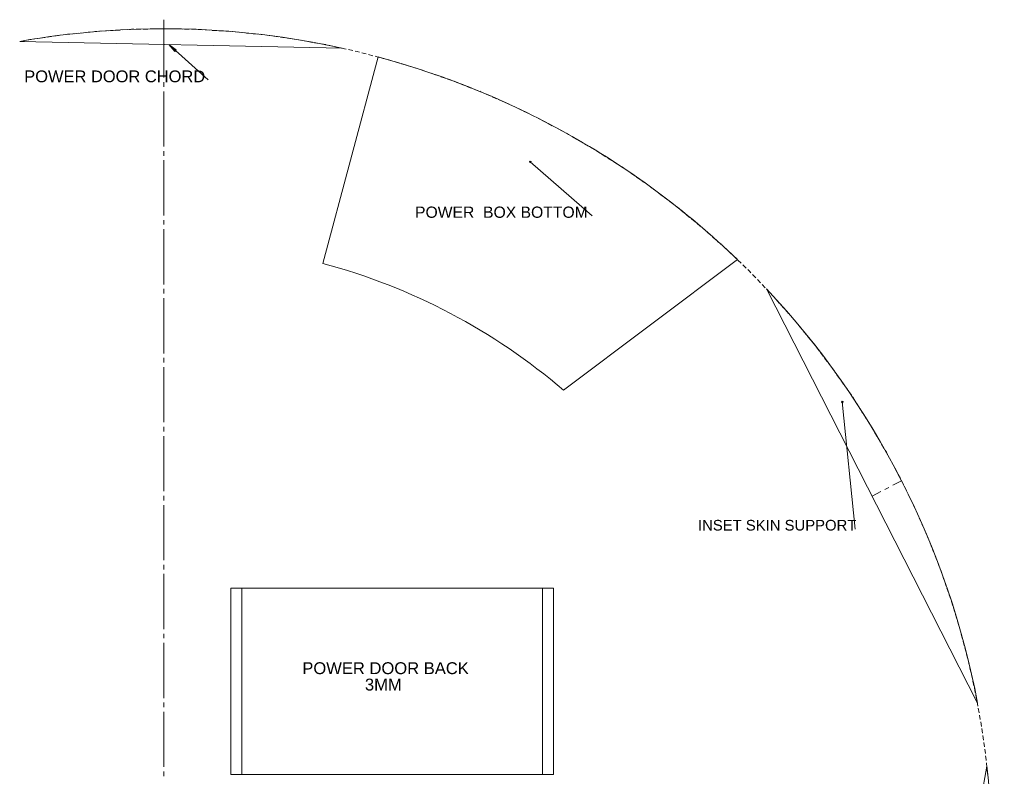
# Model space of a CAD drawing. Header units: millimetres. Extents: x 43 to 573, y 6 to 798.
# Tile 10 of 10: x 246 to 518, y 589 to 798. Entities that reach past the tile are written whole.
import ezdxf

# ---------------------------------------------------------------- set-up
doc = ezdxf.new("R2010")
doc.units = ezdxf.units.MM
doc.header["$MEASUREMENT"] = 0
doc.layers.get('0').update_dxf_attribs({"linetype": 'CONTINUOUS'})
doc.styles.add('Arial0', font='arial.ttf', dxfattribs={"height": 3.96})

msp = doc.modelspace()

# ---------------------------------------------------------------- hatches: boundary and pattern name
at = {"true_color": 0x000007}
msp.add_hatch(color=0, dxfattribs=at).paths.add_polyline_path([(286.93, 790.84), (289, 789.4), (288.6, 788.95)])
h = msp.add_hatch(color=0, dxfattribs=at)
edge = h.paths.add_edge_path()
edge.add_spline(control_points=[(386.69, 758.55), (386.54, 758.34), (386.8, 758.09), (387.02, 758.27), (387.02, 758.27), (387.17, 758.5), (386.9, 758.73), (386.69, 758.55)], knot_values=[0, 0, 0, 0, 0.125, 0.125, 0.125, 0.125, 1, 1, 1, 1], degree=3, periodic=0)
edge.add_line((386.69, 758.55), (386.83, 758.42))
edge.add_line((386.83, 758.42), (386.69, 758.55))
h = msp.add_hatch(color=0, dxfattribs=at)
edge = h.paths.add_edge_path()
edge.add_line((473.09, 692.26), (473.02, 692.24))
edge.add_line((473.02, 692.24), (472.96, 692.19))
edge.add_line((472.96, 692.19), (472.92, 692.11))
edge.add_line((472.92, 692.11), (472.92, 692.06))
edge.add_line((472.92, 692.06), (472.94, 691.96))
edge.add_line((472.94, 691.96), (472.99, 691.91))
edge.add_line((472.99, 691.91), (473.04, 691.86))
edge.add_line((473.04, 691.86), (473.14, 691.86))
edge.add_spline(control_points=[(473.14, 691.86), (473.42, 691.9), (473.37, 692.29), (473.09, 692.26)], knot_values=[0, 0, 0, 0, 1, 1, 1, 1], degree=3, periodic=0)
edge.add_line((473.09, 692.26), (473.11, 692.08))
edge.add_line((473.11, 692.08), (473.09, 692.26))

# ---------------------------------------------------------------- linework, layer by layer
at = {"color": 0, "linetype": 'Continuous', "lineweight": 20, "true_color": 0x000007}
for p, q in [((245.75, 791.7), (334.9, 789.83)), ((329.56, 730.35), (344.84, 787.41)), ((386.69, 758.55), (386.83, 758.42)), ((386.69, 758.55), (386.83, 758.42)), ((403.97, 743.5), (386.83, 758.42)), ((420.41, 751.29), (420.11, 751.52)), ((421.92, 750.13), (420.92, 750.91)), ((423.44, 748.98), (422.43, 749.75)), ((424.98, 747.83), (423.95, 748.6)), ((426.5, 746.68), (425.47, 747.45)), ((427.26, 746.08), (426.99, 746.3)), ((427.97, 745.52), (427.26, 746.08)), ((429.46, 744.28), (428.48, 745.11)), ((430.91, 743.07), (429.94, 743.88)), ((432.4, 741.86), (431.41, 742.67)), ((433.86, 740.66), (432.88, 741.47)), ((435.3, 739.42), (434.35, 740.26)), ((436.72, 738.14), (435.79, 738.99)), ((438.16, 736.87), (437.2, 737.71)), ((439.58, 735.63), (438.62, 736.45)), ((440.95, 734.4), (440.06, 735.2)), ((441, 734.35), (440.95, 734.4)), ((442.38, 733.01), (441.47, 733.91)), ((443.75, 731.71), (442.84, 732.6)), ((444.13, 731.41), (396.06, 695.29)), ((445.12, 730.4), (444.21, 731.26)), ((446.49, 729.06), (445.58, 729.95)), ((447.44, 728.17), (446.97, 728.63)), ((447.85, 727.72), (447.44, 728.17)), ((449.17, 726.35), (448.3, 727.26)), ((450.5, 724.98), (449.62, 725.9)), ((451.82, 723.6), (450.94, 724.53)), ((452.15, 723.29), (510.49, 608.83)), ((453.13, 722.25), (452.27, 723.16)), ((453.66, 721.7), (453.57, 721.78)), ((454.42, 720.82), (453.66, 721.7)), ((455.69, 719.4), (454.85, 720.36)), ((456.96, 718), (456.1, 718.94)), ((458.22, 716.54), (457.38, 717.5)), ((459.49, 715.13), (458.65, 716.08)), ((460.7, 713.66), (459.91, 714.64)), ((461.91, 712.19), (461.12, 713.18)), ((463.12, 710.72), (462.32, 711.69)), ((464.32, 709.25), (463.51, 710.22)), ((465.3, 708.04), (464.72, 708.75)), ((465.53, 707.76), (465.3, 708.04)), ((466.67, 706.24), (465.91, 707.26)), ((467.81, 704.71), (467.05, 705.72)), ((468.96, 703.21), (468.19, 704.2)), ((470.13, 701.69), (469.34, 702.7)), ((470.74, 700.86), (470.51, 701.18)), ((471.25, 700.13), (470.74, 700.86)), ((472.33, 698.58), (471.6, 699.6)), ((473.44, 697.01), (472.69, 698.07)), ((474.51, 695.47), (473.78, 696.49)), ((475.6, 693.9), (474.88, 694.94)), ((473.09, 692.26), (473.11, 692.08)), ((473.09, 692.26), (473.11, 692.08)), ((476.65, 692.31), (475.97, 693.37)), ((477.67, 690.71), (476.99, 691.76)), ((478.7, 689.08), (478.02, 690.14)), ((479.72, 687.48), (479.04, 688.56)), ((480.73, 685.91), (480.07, 686.95)), ((480.75, 685.88), (480.73, 685.91)), ((481.71, 684.24), (481.08, 685.31)), ((482.68, 682.58), (482.04, 683.69)), ((483.66, 680.95), (483, 682.04)), ((484.6, 679.31), (483.97, 680.42)), ((485.28, 678.17), (484.93, 678.76)), ((485.56, 677.66), (485.28, 678.17)), ((486.45, 675.97), (485.86, 677.09)), ((487.36, 674.3), (486.75, 675.41)), ((488.26, 672.61), (487.66, 673.74)), ((489.17, 670.92), (488.54, 672.05)), ((489.51, 670.25), (489.45, 670.38)), ((490.01, 669.24), (489.51, 670.25)), ((490.84, 667.52), (490.28, 668.66)), ((491.66, 665.8), (491.1, 666.94)), ((492.51, 664.09), (491.96, 665.23)), ((493.34, 662.37), (492.77, 663.51)), ((494.1, 660.64), (493.58, 661.79)), ((494.86, 658.88), (494.34, 660.04)), ((495.62, 657.15), (495.1, 658.3)), ((496.38, 655.39), (495.87, 656.55)), ((497.04, 653.92), (496.63, 654.81)), ((497.14, 653.66), (497.04, 653.92)), ((497.83, 651.87), (497.37, 653.06)), ((498.55, 650.1), (498.07, 651.27)), ((499.24, 648.31), (498.78, 649.5)), ((499.92, 646.54), (499.47, 647.72)), ((500.31, 645.57), (500.15, 645.95)), ((500.6, 644.76), (500.31, 645.57)), ((501.21, 642.95), (500.81, 644.16)), ((501.84, 641.15), (501.42, 642.36)), ((304.09, 640.59), (304.09, 589.08)), ((304.09, 640.59), (307.1, 640.59)), ((307.1, 640.59), (307.1, 589.08)), ((390.28, 640.59), (307.1, 640.59)), ((390.28, 640.59), (390.28, 589.08)), ((390.28, 640.59), (393.25, 640.59)), ((393.25, 589.08), (393.25, 640.59)), ((502.45, 639.37), (502.04, 640.57)), ((503.08, 637.56), (502.66, 638.74)), ((503.64, 635.74), (503.28, 636.95)), ((504.22, 633.92), (503.84, 635.13)), ((504.76, 632.1), (504.38, 633.31)), ((505.31, 630.27), (504.93, 631.48)), ((505.86, 628.45), (505.48, 629.66)), ((505.86, 628.43), (505.86, 628.45)), ((506.34, 626.6), (506, 627.82)), ((506.82, 624.74), (506.5, 625.98)), ((507.31, 622.91), (506.98, 624.13)), ((507.77, 621.07), (507.44, 622.3)), ((508.12, 619.75), (507.94, 620.46)), ((508.24, 619.22), (508.12, 619.75)), ((508.63, 617.37), (508.39, 618.59)), ((509.06, 615.5), (508.78, 616.72)), ((509.46, 613.63), (509.18, 614.89)), ((509.86, 611.78), (509.61, 613.02)), ((510.04, 611.02), (510.01, 611.17)), ((510.24, 609.91), (510.04, 611.02)), ((510.59, 608.02), (510.35, 609.28)), ((510.92, 606.17), (510.69, 607.41)), ((511.25, 604.28), (511.03, 605.53)), ((511.58, 602.4), (511.36, 603.64)), ((511.86, 600.51), (511.68, 601.79)), ((512.11, 598.63), (511.94, 599.9)), ((512.39, 596.74), (512.21, 597.98)), ((512.64, 594.86), (512.47, 596.11)), ((512.85, 593.22), (512.72, 594.23)), ((513.08, 591.43), (490.79, 464.94)), ((512.89, 592.97), (512.85, 593.22)), ((513.08, 591.07), (512.95, 592.34)), ((304.09, 589.08), (307.1, 589.08)), ((307.1, 589.08), (390.28, 589.08)), ((390.28, 589.08), (393.25, 589.08)), ((513.27, 589.18), (513.15, 590.44))]:
    msp.add_line(p, q, dxfattribs=at)
for points in [[(285.58, 781.71), (285.58, 796.96), (285.58, 797.72)], [(271.6, 794.76), (270.36, 794.68)], [(273.5, 794.86), (272.25, 794.77)], [(275.42, 794.97), (274.15, 794.91)], [(276.6, 795.06), (276.05, 795.01)], [(277.32, 795.06), (276.6, 795.06)], [(279.23, 795.09), (277.95, 795.07)], [(281.13, 795.14), (279.85, 795.12)], [(283.03, 795.17), (281.77, 795.15)], [(284.95, 795.22), (283.68, 795.2)], [(286.85, 795.2), (285.58, 795.22)], [(288.75, 795.15), (287.48, 795.2)], [(290.66, 795.12), (289.38, 795.15)], [(292.56, 795.09), (291.3, 795.12)], [(294.48, 795.06), (293.2, 795.07)], [(296.38, 794.92), (295.1, 795.01)], [(298.28, 794.82), (297.01, 794.91)], [(300.17, 794.71), (298.91, 794.77)], [(302.07, 794.61), (300.79, 794.68)], [(248.91, 792.23), (247.64, 792.03)], [(249.79, 792.41), (249.52, 792.34)], [(250.78, 792.53), (249.79, 792.41)], [(252.68, 792.81), (251.41, 792.62)], [(254.57, 793.05), (253.29, 792.89)], [(256.45, 793.34), (255.18, 793.15)], [(258.34, 793.58), (257.08, 793.42)], [(260.22, 793.8), (258.96, 793.68)], [(262.12, 793.96), (260.85, 793.85)], [(264.03, 794.16), (262.75, 794.03)], [(265.91, 794.34), (264.64, 794.23)], [(267.63, 794.53), (266.54, 794.41)], [(267.81, 794.53), (267.63, 794.53)], [(269.72, 794.63), (268.46, 794.56)], [(303.54, 794.53), (302.71, 794.56)], [(303.97, 794.46), (303.54, 794.53)], [(305.89, 794.29), (304.62, 794.41)], [(307.77, 794.1), (306.5, 794.23)], [(309.68, 793.91), (308.4, 794.03)], [(311.56, 793.73), (310.3, 793.85)], [(312.49, 793.65), (312.19, 793.68)], [(313.46, 793.5), (312.49, 793.65)], [(315.35, 793.24), (314.08, 793.42)], [(317.23, 792.97), (315.98, 793.15)], [(319.12, 792.71), (317.86, 792.89)], [(321.01, 792.44), (319.75, 792.62)], [(322.88, 792.13), (321.63, 792.34)], [(324.76, 791.8), (323.5, 792.03)], [(247.02, 791.91), (245.78, 791.68)], [(297.83, 781.1), (286.93, 790.84)], [(326.63, 791.45), (325.37, 791.68)], [(328.52, 791.14), (327.26, 791.35)], [(330.24, 790.84), (329.13, 791.04)], [(330.38, 790.79), (330.24, 790.84)], [(332.24, 790.39), (331.01, 790.64)], [(334.11, 789.98), (332.88, 790.24)], [(335.96, 789.56), (334.72, 789.85)], [(337.83, 789.17), (336.59, 789.45)], [(339.02, 788.92), (338.44, 789.02)], [(339.7, 788.72), (339.02, 788.92)], [(341.53, 788.24), (340.31, 788.57)], [(343.37, 787.76), (342.14, 788.09)], [(345.22, 787.28), (344, 787.6)], [(358.3, 783.35), (355.64, 784.24), (352.96, 785.08), (350.28, 785.88), (347.57, 786.67), (344.86, 787.41), (344.82, 787.41)], [(347.06, 786.8), (345.83, 787.13)], [(347.72, 786.62), (347.67, 786.65)], [(348.88, 786.27), (347.72, 786.62)], [(350.7, 785.71), (349.49, 786.09)], [(352.55, 785.16), (351.31, 785.53)], [(354.37, 784.62), (353.14, 784.97)], [(356.19, 784.04), (354.96, 784.42)], [(357.99, 783.43), (356.78, 783.86)], [(359.78, 782.82), (358.58, 783.21)], [(361.58, 782.17), (360.37, 782.6)], [(363.38, 781.56), (362.17, 781.97)], [(364.8, 781.06), (363.98, 781.36)], [(365.18, 780.91), (364.8, 781.06)], [(285.58, 779.18), (285.58, 780.45)], [(366.95, 780.24), (365.78, 780.7)], [(368.72, 779.52), (367.55, 780)], [(370.49, 778.83), (369.3, 779.29)], [(372.28, 778.15), (371.09, 778.6)], [(285.58, 762.65), (285.58, 777.9)], [(373.16, 777.8), (372.88, 777.92)], [(374.03, 777.41), (373.16, 777.8)], [(375.79, 776.65), (374.63, 777.16)], [(377.52, 775.89), (376.37, 776.4)], [(379.28, 775.13), (378.12, 775.64)], [(381.01, 774.36), (379.85, 774.88)], [(382.73, 773.54), (381.59, 774.12)], [(384.45, 772.71), (383.31, 773.27)], [(386.16, 771.88), (385.02, 772.45)], [(387.88, 771.04), (386.74, 771.59)], [(389.48, 770.26), (388.46, 770.78)], [(389.6, 770.21), (389.48, 770.26)], [(391.27, 769.3), (390.14, 769.9)], [(392.95, 768.41), (391.83, 769.01)], [(394.63, 767.53), (393.52, 768.13)], [(396.33, 766.62), (395.2, 767.22)], [(397.4, 766.03), (396.87, 766.33)], [(397.98, 765.71), (397.4, 766.03)], [(399.62, 764.74), (398.53, 765.38)], [(401.27, 763.78), (400.18, 764.42)], [(402.91, 762.8), (401.8, 763.45)], [(404.57, 761.83), (403.46, 762.49)], [(285.58, 760.12), (285.58, 761.4)], [(405.18, 761.48), (405.11, 761.51)], [(406.17, 760.83), (405.18, 761.48)], [(407.77, 759.83), (406.72, 760.5)], [(409.4, 758.78), (408.3, 759.46)], [(285.58, 743.6), (285.58, 758.85)], [(411, 757.77), (409.92, 758.45)], [(412.6, 756.73), (411.53, 757.41)], [(414.18, 755.66), (413.12, 756.37)], [(415.75, 754.57), (414.69, 755.29)], [(417.28, 753.47), (416.24, 754.19)], [(418.86, 752.4), (417.81, 753.11)], [(420.11, 751.52), (419.39, 752.04)], [(285.58, 741.07), (285.58, 742.34)], [(285.58, 724.55), (285.58, 739.8)], [(285.58, 722.02), (285.58, 723.29)], [(285.58, 705.49), (285.58, 720.74)], [(285.58, 702.96), (285.58, 704.24)], [(285.58, 686.44), (285.58, 701.69)], [(473.09, 692.26), (473.02, 692.24), (472.96, 692.19), (472.92, 692.11), (472.92, 692.06), (472.94, 691.96), (472.99, 691.91), (473.04, 691.86), (473.14, 691.86)], [(476.65, 656.93), (473.11, 692.08)], [(285.58, 683.91), (285.58, 685.18)], [(285.58, 667.38), (285.58, 682.63)], [(487.1, 669.02), (489.51, 670.23)], [(481.33, 666.06), (483.73, 667.29)], [(484.83, 667.85), (485.99, 668.44)], [(285.58, 664.85), (285.58, 666.13)], [(285.58, 648.33), (285.58, 663.58)], [(285.58, 645.8), (285.58, 647.07)], [(285.58, 629.28), (285.58, 644.53)], [(285.58, 626.75), (285.58, 628.02)], [(285.58, 610.22), (285.58, 625.47)], [(285.58, 607.69), (285.58, 608.97)], [(285.58, 591.17), (285.58, 606.42)], [(285.58, 588.64), (285.58, 589.91)]]:
    msp.add_lwpolyline(points, dxfattribs=at)
msp.add_lwpolyline([(286.93, 790.84), (289, 789.4), (288.6, 788.95)], close=True, dxfattribs=at)
for points in [[(334.9, 789.83), (305.69, 796.31), (275.21, 796.92), (245.73, 791.73)], [(396.06, 695.29), (376.88, 711.74), (353.97, 723.85), (329.52, 730.35)], [(510.49, 608.83), (502.35, 651.79), (482.1, 691.47), (452.15, 723.31)], [(473.14, 691.86), (473.42, 691.9), (473.37, 692.29), (473.09, 692.26)], [(490.79, 464.94), (510.12, 504.1), (517.88, 548.03), (513.08, 591.45)]]:
    msp.add_open_spline(points, degree=3, dxfattribs=at)
for points, knots in [([(444.13, 731.41), (429.95, 745.04), (413.99, 756.82), (396.81, 766.36), (396.81, 766.36), (388.62, 770.91), (380.17, 774.98), (371.49, 778.47), (371.49, 778.47), (367.12, 780.24), (362.77, 781.86), (358.3, 783.35)], [0, 0, 0, 0, 0.083333, 0.083333, 0.083333, 0.083333, 0.166667, 0.166667, 0.166667, 0.166667, 1, 1, 1, 1]), ([(386.69, 758.55), (386.54, 758.34), (386.8, 758.09), (387.02, 758.27), (387.02, 758.27), (387.17, 758.5), (386.9, 758.73), (386.69, 758.55)], [0, 0, 0, 0, 0.125, 0.125, 0.125, 0.125, 1, 1, 1, 1])]:
    msp.add_open_spline(points, degree=3, knots=knots, dxfattribs=at)

# ---------------------------------------------------------------- texts
at = {"color": 0, "true_color": 0x000007, "style": 'Arial0'}
for s, height, p in [('POWER DOOR CHORD', 3.255, (246.99, 780.43)), ('POWER  BOX BOTTOM', 3.106, (355.01, 742.96)), ('INSET SKIN SUPPORT', 2.9384, (433.21, 656.53)), ('POWER DOOR BACK', 3.2766, (323.85, 616.84)), ('3MM', 3.282, (341.15, 612.31))]:
    msp.add_text(s, height=height, dxfattribs=at).set_placement(p)

doc.saveas('drawing.dxf')
